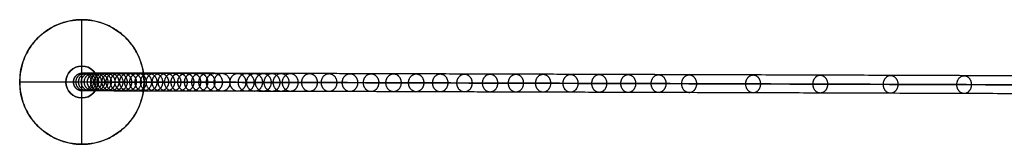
# Model space of a CAD drawing. Header units: millimetres. Extents: x 1888 to 4619, y -15 to 15.
# Tile 1 of 10: x 1888 to 2042, y -9 to 10. Entities that reach past the tile are written whole.
import ezdxf

# ---------------------------------------------------------------- set-up
doc = ezdxf.new("R2010")
doc.units = ezdxf.units.MM
for name, color, linetype in [('CABLE', 7, 'Continuous'), ('Capa 01', 7, 'Continuous'), ('Layer 01', 7, 'Continuous')]:
    doc.layers.add(name, color=color, linetype=linetype)

msp = doc.modelspace()

# ---------------------------------------------------------------- linework, layer by layer
at = {"layer": 'CABLE'}
for points, knots in [([(1896.23, 0.59, 823.03), (1896.23, 0.71, 823.03), (1896.26, 0.88, 823.03), (1896.33, 1.11, 823.04), (1896.41, 1.28, 823.05), (1896.52, 1.44, 823.06), (1896.64, 1.58, 823.07), (1896.79, 1.71, 823.09), (1896.95, 1.81, 823.11), (1897.12, 1.9, 823.13), (1897.34, 1.97, 823.15), (1897.52, 1.99, 823.17), (1897.63, 1.99, 823.19)], [-2.212539, -2.212539, -2.212539, -2.212539, -1.864171, -1.681362, -1.493458, -1.301938, -1.108471, -0.91484, -0.722845, -0.534205, -0.350471, 0, 0, 0, 0]), ([(1897.63, 1.99, 823.19), (1897.75, 1.99, 823.2), (1897.93, 1.97, 823.22), (1898.15, 1.89, 823.25), (1898.32, 1.81, 823.26), (1898.48, 1.71, 823.28), (1898.63, 1.58, 823.3), (1898.75, 1.44, 823.31), (1898.86, 1.28, 823.33), (1898.94, 1.11, 823.33), (1899.01, 0.88, 823.34), (1899.03, 0.71, 823.35), (1899.03, 0.59, 823.35)], [-2.212609, -2.212609, -2.212609, -2.212609, -1.862132, -1.678392, -1.489743, -1.297738, -1.104097, -0.910621, -0.719093, -0.531183, -0.34837, 0, 0, 0, 0]), ([(2195.2, 1.04, 380.77), (2189.54, 1.06, 387.87), (2178.38, 1.1, 401.9), (2161.92, 1.16, 422.74), (2145.96, 1.21, 443.09), (2130.49, 1.27, 462.96), (2115.51, 1.32, 482.34), (2101.03, 1.37, 501.24), (2087.04, 1.41, 519.66), (2073.54, 1.46, 537.59), (2060.54, 1.5, 555.04), (2048.03, 1.54, 572.01), (2036.01, 1.58, 588.49), (2024.49, 1.62, 604.49), (2013.46, 1.66, 620), (2002.93, 1.69, 635.04), (1994.49, 1.72, 647.25), (1987.98, 1.74, 656.81), (1983.29, 1.75, 663.76), (1978.68, 1.77, 670.63), (1974.24, 1.78, 677.34), (1969.88, 1.8, 683.97), (1965.68, 1.81, 690.44), (1961.57, 1.82, 696.83), (1957.61, 1.83, 703.06), (1953.75, 1.85, 709.21), (1950.04, 1.86, 715.19), (1946.42, 1.87, 721.1), (1942.96, 1.88, 726.84), (1939.59, 1.89, 732.51), (1936.37, 1.9, 738), (1933.25, 1.91, 743.43), (1930.75, 1.91, 747.85), (1928.8, 1.92, 751.36), (1927.38, 1.92, 753.92), (1926, 1.93, 756.46), (1924.65, 1.93, 758.96), (1923.32, 1.94, 761.44), (1921.61, 1.94, 764.68), (1919.95, 1.94, 767.88), (1918.34, 1.95, 771.04), (1917.18, 1.95, 773.36), (1916.04, 1.95, 775.65), (1914.93, 1.96, 777.91), (1913.86, 1.96, 780.15), (1912.81, 1.96, 782.35), (1911.8, 1.97, 784.53), (1910.82, 1.97, 786.66), (1909.86, 1.97, 788.78), (1908.94, 1.97, 790.86), (1908.05, 1.97, 792.92), (1907.19, 1.98, 794.94), (1906.36, 1.98, 796.93), (1905.56, 1.98, 798.89), (1904.8, 1.98, 800.82), (1904.06, 1.98, 802.72), (1903.35, 1.98, 804.59), (1902.68, 1.98, 806.43), (1902.04, 1.99, 808.24), (1901.42, 1.99, 810.02), (1900.84, 1.99, 811.77), (1900.29, 1.99, 813.49), (1899.77, 1.99, 815.18), (1899.28, 1.99, 816.84), (1898.82, 1.99, 818.47), (1898.4, 1.99, 820.07), (1898, 1.99, 821.64), (1897.75, 1.99, 822.67), (1897.63, 1.99, 823.19), (1897.63, 1.99, 823.19), (1897.63, 1.99, 823.19), (1897.63, 1.99, 823.19)], [0, 0, 0, 0, 27.235592, 53.785722, 79.650681, 104.830781, 129.326365, 153.137801, 176.265493, 198.709879, 220.47144, 241.550705, 261.948254, 281.664727, 300.700834, 319.057364, 336.735196, 345.235256, 353.735315, 361.897072, 370.058829, 377.882909, 385.706989, 393.194102, 400.681215, 407.832173, 414.983131, 421.798864, 428.614597, 435.096181, 441.577765, 447.726451, 453.875137, 456.825092, 459.775046, 462.642346, 465.509645, 468.294514, 471.079383, 476.484752, 479.105521, 481.72629, 484.265439, 486.804588, 489.26244, 491.720293, 494.097206, 496.47412, 498.770491, 501.066862, 503.303096, 505.499395, 507.655884, 509.772694, 511.849967, 513.88785, 515.8865, 517.846082, 519.766774, 521.648761, 523.492244, 525.297433, 527.064555, 528.793849, 530.485572, 532.139999, 533.757421, 535.338153, 535.338153, 535.338153, 535.338416, 535.338416, 535.338416, 535.338416]), ([(2194.11, -0.36, 379.9), (2188.44, -0.34, 387), (2177.28, -0.3, 401.04), (2160.82, -0.24, 421.87), (2144.86, -0.19, 442.23), (2129.38, -0.13, 462.1), (2114.4, -0.08, 481.49), (2099.91, -0.03, 500.39), (2085.92, 0.01, 518.81), (2072.42, 0.06, 536.75), (2059.41, 0.1, 554.21), (2046.9, 0.14, 571.18), (2034.88, 0.18, 587.67), (2023.35, 0.22, 603.68), (2012.32, 0.26, 619.2), (2001.78, 0.29, 634.24), (1993.34, 0.32, 646.46), (1986.82, 0.34, 656.02), (1982.12, 0.35, 662.98), (1977.52, 0.37, 669.86), (1973.07, 0.38, 676.57), (1968.7, 0.4, 683.21), (1964.5, 0.41, 689.68), (1960.38, 0.42, 696.08), (1956.42, 0.43, 702.31), (1952.56, 0.45, 708.47), (1948.84, 0.46, 714.46), (1945.22, 0.47, 720.37), (1941.76, 0.48, 726.12), (1938.38, 0.49, 731.8), (1935.16, 0.5, 737.3), (1932.03, 0.51, 742.74), (1929.53, 0.51, 747.17), (1927.57, 0.52, 750.69), (1926.15, 0.52, 753.25), (1924.76, 0.53, 755.8), (1923.41, 0.53, 758.3), (1922.08, 0.54, 760.79), (1920.37, 0.54, 764.03), (1918.71, 0.54, 767.24), (1917.09, 0.55, 770.41), (1915.92, 0.55, 772.73), (1914.78, 0.56, 775.04), (1913.67, 0.56, 777.3), (1912.59, 0.56, 779.55), (1911.55, 0.56, 781.75), (1910.52, 0.57, 783.94), (1909.54, 0.57, 786.08), (1908.58, 0.57, 788.21), (1907.66, 0.57, 790.3), (1906.76, 0.57, 792.37), (1905.9, 0.58, 794.4), (1905.06, 0.58, 796.4), (1904.26, 0.58, 798.37), (1903.49, 0.58, 800.31), (1902.75, 0.58, 802.22), (1902.04, 0.58, 804.11), (1901.36, 0.59, 805.96), (1900.71, 0.59, 807.78), (1900.1, 0.59, 809.58), (1899.51, 0.59, 811.34), (1898.96, 0.59, 813.07), (1898.43, 0.59, 814.78), (1897.94, 0.59, 816.45), (1897.47, 0.59, 818.1), (1897.04, 0.59, 819.71), (1896.64, 0.59, 821.3), (1896.39, 0.59, 822.35), (1896.27, 0.59, 822.87), (1896.26, 0.59, 822.92), (1896.25, 0.59, 822.98), (1896.23, 0.59, 823.03)], [0, 0, 0, 0, 27.267565, 53.848863, 79.744184, 104.953845, 129.478184, 153.317573, 176.472415, 198.943149, 220.730257, 241.834267, 262.255761, 281.99538, 301.053834, 319.431913, 337.130497, 345.640535, 354.150573, 362.321911, 370.49325, 378.326514, 386.159779, 393.655682, 401.151585, 408.310937, 415.470289, 422.294024, 429.117758, 435.606951, 442.096144, 448.252048, 454.407952, 457.361369, 460.314787, 463.185452, 466.056117, 468.844256, 471.632394, 477.044109, 479.667954, 482.2918, 484.83393, 487.376059, 489.836797, 492.297534, 494.677239, 497.056943, 499.35601, 501.655076, 503.893935, 506.092812, 508.251833, 510.371129, 512.45084, 514.491115, 516.492111, 518.453994, 520.37694, 522.261137, 524.106783, 525.914092, 527.683288, 529.414612, 531.108322, 532.76469, 534.384011, 535.966599, 535.966599, 535.966599, 536.125454, 536.125454, 536.125454, 536.125454]), ([(1897.63, -0.81, 823.19), (1897.52, -0.81, 823.17), (1897.34, -0.79, 823.15), (1897.11, -0.71, 823.13), (1896.95, -0.63, 823.11), (1896.79, -0.53, 823.09), (1896.64, -0.4, 823.07), (1896.51, -0.26, 823.06), (1896.41, -0.1, 823.05), (1896.33, 0.07, 823.04), (1896.26, 0.3, 823.03), (1896.23, 0.48, 823.03), (1896.23, 0.59, 823.03)], [-2.212568, -2.212568, -2.212568, -2.212568, -1.862096, -1.678359, -1.489716, -1.297717, -1.104082, -0.910612, -0.719088, -0.531181, -0.348369, 0, 0, 0, 0]), ([(1899.03, 0.59, 823.35), (1899.03, 0.47, 823.35), (1899.01, 0.3, 823.34), (1898.94, 0.07, 823.33), (1898.86, -0.1, 823.33), (1898.75, -0.26, 823.31), (1898.63, -0.4, 823.3), (1898.48, -0.53, 823.28), (1898.32, -0.63, 823.26), (1898.15, -0.71, 823.24), (1897.93, -0.79, 823.22), (1897.75, -0.81, 823.2), (1897.63, -0.81, 823.19)], [-2.212579, -2.212579, -2.212579, -2.212579, -1.864211, -1.6814, -1.493494, -1.301969, -1.108497, -0.91486, -0.722859, -0.534213, -0.350475, 0, 0, 0, 0]), ([(1899.03, 0.59, 823.35), (1899.14, 0.59, 822.89), (1899.37, 0.59, 821.92), (1899.75, 0.59, 820.42), (1900.17, 0.59, 818.84), (1900.63, 0.59, 817.23), (1901.11, 0.59, 815.59), (1901.63, 0.59, 813.91), (1902.17, 0.59, 812.21), (1902.75, 0.59, 810.47), (1903.36, 0.59, 808.71), (1904, 0.58, 806.91), (1904.67, 0.58, 805.08), (1905.37, 0.58, 803.22), (1906.1, 0.58, 801.34), (1906.86, 0.58, 799.42), (1907.65, 0.58, 797.47), (1908.48, 0.58, 795.48), (1909.33, 0.57, 793.47), (1910.22, 0.57, 791.43), (1911.14, 0.57, 789.35), (1912.09, 0.57, 787.24), (1913.07, 0.56, 785.11), (1914.08, 0.56, 782.94), (1915.12, 0.56, 780.76), (1916.19, 0.56, 778.52), (1917.29, 0.55, 776.27), (1918.43, 0.55, 773.98), (1919.59, 0.55, 771.67), (1921.2, 0.54, 768.52), (1922.85, 0.54, 765.33), (1924.56, 0.53, 762.1), (1925.88, 0.53, 759.63), (1927.23, 0.53, 757.13), (1928.61, 0.52, 754.6), (1930.02, 0.52, 752.04), (1931.97, 0.51, 748.54), (1934.46, 0.51, 744.12), (1937.58, 0.5, 738.71), (1940.79, 0.49, 733.22), (1944.16, 0.48, 727.56), (1947.62, 0.47, 721.83), (1951.23, 0.46, 715.92), (1954.93, 0.45, 709.95), (1958.79, 0.43, 703.8), (1962.74, 0.42, 697.59), (1966.85, 0.41, 691.2), (1971.05, 0.4, 684.74), (1975.4, 0.38, 678.11), (1979.85, 0.37, 671.41), (1984.45, 0.35, 664.54), (1989.14, 0.34, 657.59), (1995.65, 0.32, 648.05), (2004.07, 0.29, 635.84), (2014.6, 0.26, 620.81), (2025.63, 0.22, 605.31), (2037.15, 0.18, 589.31), (2049.16, 0.14, 572.84), (2061.66, 0.1, 555.87), (2074.66, 0.06, 538.43), (2088.15, 0.01, 520.5), (2102.14, -0.03, 502.09), (2116.62, -0.08, 483.2), (2131.59, -0.13, 463.82), (2147.06, -0.19, 443.95), (2163.02, -0.24, 423.61), (2179.48, -0.3, 402.78), (2190.63, -0.34, 388.75), (2196.29, -0.36, 381.65)], [0, 0, 0, 0, 1.418628, 3.034171, 4.686674, 6.376431, 8.103716, 9.868783, 11.671875, 13.513215, 15.393015, 17.311474, 19.268778, 21.265105, 23.300619, 25.375478, 27.489828, 29.643811, 31.837557, 34.071192, 36.364893, 38.658595, 41.032747, 43.406898, 45.861894, 48.316889, 50.853087, 53.389284, 56.007007, 58.62473, 64.023817, 66.805449, 69.587081, 72.451048, 75.315015, 78.261541, 81.208067, 87.349606, 93.491145, 99.965196, 106.439246, 113.247058, 120.054869, 127.197515, 134.340162, 141.818573, 149.296984, 157.11197, 164.926957, 173.079227, 181.231498, 189.721678, 198.211858, 215.869143, 234.204338, 253.218319, 272.911876, 293.285717, 314.340482, 336.076751, 358.49505, 381.595861, 405.379621, 429.846734, 454.997568, 480.832464, 507.351736, 534.555672, 534.555672, 534.555672, 534.555672]), ([(2195.2, -1.76, 380.78), (2189.54, -1.74, 387.88), (2178.38, -1.7, 401.91), (2161.92, -1.64, 422.74), (2145.96, -1.59, 443.09), (2130.49, -1.53, 462.96), (2115.51, -1.48, 482.34), (2101.02, -1.43, 501.24), (2087.03, -1.39, 519.66), (2073.54, -1.34, 537.59), (2060.53, -1.3, 555.04), (2048.03, -1.26, 572.01), (2036.01, -1.22, 588.49), (2024.49, -1.18, 604.49), (2013.46, -1.14, 620.01), (2002.92, -1.11, 635.04), (1994.49, -1.08, 647.26), (1987.98, -1.06, 656.81), (1983.28, -1.05, 663.76), (1978.68, -1.03, 670.63), (1974.23, -1.02, 677.34), (1969.88, -1, 683.98), (1965.67, -0.99, 690.44), (1961.56, -0.98, 696.83), (1957.61, -0.97, 703.06), (1953.74, -0.95, 709.21), (1950.03, -0.94, 715.19), (1946.42, -0.93, 721.1), (1942.95, -0.92, 726.84), (1939.59, -0.91, 732.51), (1936.37, -0.9, 738.01), (1933.25, -0.89, 743.43), (1930.75, -0.89, 747.86), (1928.79, -0.88, 751.37), (1927.38, -0.88, 753.93), (1925.99, -0.87, 756.47), (1924.64, -0.87, 758.96), (1923.32, -0.86, 761.45), (1921.61, -0.86, 764.68), (1919.95, -0.86, 767.88), (1918.34, -0.85, 771.04), (1917.17, -0.85, 773.36), (1916.03, -0.85, 775.66), (1914.93, -0.84, 777.91), (1913.85, -0.84, 780.15), (1912.81, -0.84, 782.35), (1911.79, -0.83, 784.53), (1910.81, -0.83, 786.66), (1909.86, -0.83, 788.78), (1908.94, -0.83, 790.86), (1908.05, -0.83, 792.92), (1907.19, -0.82, 794.94), (1906.36, -0.82, 796.93), (1905.56, -0.82, 798.89), (1904.79, -0.82, 800.82), (1904.06, -0.82, 802.72), (1903.35, -0.82, 804.59), (1902.68, -0.82, 806.43), (1902.03, -0.81, 808.25), (1901.42, -0.81, 810.03), (1900.84, -0.81, 811.77), (1900.29, -0.81, 813.49), (1899.77, -0.81, 815.18), (1899.28, -0.81, 816.84), (1898.82, -0.81, 818.47), (1898.4, -0.81, 820.07), (1898, -0.81, 821.64), (1897.75, -0.81, 822.67), (1897.63, -0.81, 823.19)], [0, 0, 0, 0, 27.235592, 53.785722, 79.650681, 104.830781, 129.326365, 153.137801, 176.265493, 198.709879, 220.47144, 241.550705, 261.948254, 281.664727, 300.700834, 319.057364, 336.735196, 345.235256, 353.735315, 361.897072, 370.058829, 377.882909, 385.706989, 393.194102, 400.681215, 407.832173, 414.983131, 421.798864, 428.614597, 435.096181, 441.577765, 447.726451, 453.875137, 456.825092, 459.775046, 462.642346, 465.509645, 468.294514, 471.079383, 476.484752, 479.105521, 481.72629, 484.265439, 486.804588, 489.26244, 491.720293, 494.097206, 496.47412, 498.770491, 501.066862, 503.303096, 505.499395, 507.655884, 509.772694, 511.849967, 513.88785, 515.8865, 517.846082, 519.766774, 521.648761, 523.492244, 525.297433, 527.064555, 528.793849, 530.485572, 532.139999, 533.757421, 535.337889, 535.337889, 535.337889, 535.337889])]:
    msp.add_open_spline(points, degree=3, knots=knots, dxfattribs=at)
for points, weights, knots in [([(1896.27, 0.59, 822.87), (1896.27, 1.99, 822.87), (1897.63, 1.99, 823.19), (1897.64, 1.99, 823.19), (1897.64, 1.99, 823.19)], [1, 0.707106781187, 1, 0.999656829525, 0.999314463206], [4.39823, 4.39823, 4.39823, 6.597345, 6.597345, 6.599921, 6.599921, 6.599921]), ([(1896.64, 0.59, 821.32), (1896.64, 1.99, 821.32), (1898, 1.99, 821.65), (1899.36, 1.99, 821.98), (1899.36, 0.59, 821.98)], [1, 0.707106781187, 1, 0.707106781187, 1], [4.39823, 4.39823, 4.39823, 6.597345, 6.597345, 8.796459, 8.796459, 8.796459]), ([(1897.04, 0.59, 819.73), (1897.04, 1.99, 819.73), (1898.4, 1.99, 820.08), (1899.75, 1.99, 820.43), (1899.75, 0.59, 820.43)], [1, 0.707106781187, 1, 0.707106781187, 1], [4.39823, 4.39823, 4.39823, 6.597345, 6.597345, 8.796459, 8.796459, 8.796459]), ([(1897.47, 0.59, 818.11), (1897.47, 1.99, 818.11), (1898.82, 1.99, 818.48), (1900.17, 1.99, 818.85), (1900.17, 0.59, 818.85)], [1, 0.707106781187, 1, 0.707106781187, 1], [4.39823, 4.39823, 4.39823, 6.597345, 6.597345, 8.796459, 8.796459, 8.796459]), ([(1897.94, 0.59, 816.47), (1897.94, 1.99, 816.47), (1899.28, 1.99, 816.85), (1900.63, 1.99, 817.24), (1900.63, 0.59, 817.24)], [1, 0.707106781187, 1, 0.707106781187, 1], [4.39823, 4.39823, 4.39823, 6.597345, 6.597345, 8.796459, 8.796459, 8.796459]), ([(1898.43, 0.59, 814.79), (1898.43, 1.99, 814.79), (1899.77, 1.99, 815.19), (1901.11, 1.99, 815.6), (1901.11, 0.59, 815.6)], [1, 0.707106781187, 1, 0.707106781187, 1], [4.39823, 4.39823, 4.39823, 6.597345, 6.597345, 8.796459, 8.796459, 8.796459]), ([(1898.95, 0.59, 813.09), (1898.96, 1.99, 813.09), (1900.29, 1.99, 813.5), (1901.63, 1.99, 813.92), (1901.63, 0.59, 813.92)], [1, 0.707106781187, 1, 0.707106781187, 1], [4.39823, 4.39823, 4.39823, 6.597345, 6.597345, 8.796459, 8.796459, 8.796459]), ([(1899.51, 0.59, 811.35), (1899.51, 1.99, 811.35), (1900.84, 1.99, 811.79), (1902.17, 1.99, 812.22), (1902.17, 0.59, 812.22)], [1, 0.707106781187, 1, 0.707106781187, 1], [4.39823, 4.39823, 4.39823, 6.597345, 6.597345, 8.796459, 8.796459, 8.796459]), ([(1900.1, 0.59, 809.59), (1900.1, 1.99, 809.59), (1901.42, 1.99, 810.04), (1902.75, 1.99, 810.49), (1902.75, 0.59, 810.49)], [1, 0.707106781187, 1, 0.707106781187, 1], [4.39823, 4.39823, 4.39823, 6.597345, 6.597345, 8.796459, 8.796459, 8.796459]), ([(1900.71, 0.59, 807.8), (1900.71, 1.99, 807.8), (1902.04, 1.99, 808.26), (1903.36, 1.99, 808.72), (1903.36, 0.59, 808.72)], [1, 0.707106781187, 1, 0.707106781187, 1], [4.39823, 4.39823, 4.39823, 6.597345, 6.597345, 8.796459, 8.796459, 8.796459]), ([(1901.36, 0.59, 805.97), (1901.36, 1.99, 805.97), (1902.68, 1.98, 806.45), (1904, 1.98, 806.92), (1903.99, 0.58, 806.92)], [1, 0.707106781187, 1, 0.707106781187, 1], [4.39823, 4.39823, 4.39823, 6.597345, 6.597345, 8.796459, 8.796459, 8.796459]), ([(1902.04, 0.58, 804.12), (1902.04, 1.98, 804.12), (1903.35, 1.98, 804.61), (1904.67, 1.98, 805.09), (1904.66, 0.58, 805.1)], [1, 0.707106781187, 1, 0.707106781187, 1], [4.39823, 4.39823, 4.39823, 6.597345, 6.597345, 8.796459, 8.796459, 8.796459]), ([(1902.75, 0.58, 802.24), (1902.75, 1.98, 802.24), (1904.06, 1.98, 802.74), (1905.37, 1.98, 803.24), (1905.36, 0.58, 803.24)], [1, 0.707106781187, 1, 0.707106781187, 1], [4.39823, 4.39823, 4.39823, 6.597345, 6.597345, 8.796459, 8.796459, 8.796459]), ([(1903.49, 0.58, 800.33), (1903.49, 1.98, 800.33), (1904.79, 1.98, 800.84), (1906.1, 1.98, 801.35), (1906.1, 0.58, 801.35)], [1, 0.707106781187, 1, 0.707106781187, 1], [4.39823, 4.39823, 4.39823, 6.597345, 6.597345, 8.796459, 8.796459, 8.796459]), ([(1904.26, 0.58, 798.38), (1904.26, 1.98, 798.38), (1905.56, 1.98, 798.91), (1906.86, 1.98, 799.43), (1906.86, 0.58, 799.43)], [1, 0.707106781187, 1, 0.707106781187, 1], [4.39823, 4.39823, 4.39823, 6.597345, 6.597345, 8.796459, 8.796459, 8.796459]), ([(1905.06, 0.58, 796.41), (1905.06, 1.98, 796.41), (1906.36, 1.98, 796.95), (1907.65, 1.98, 797.48), (1907.65, 0.58, 797.48)], [1, 0.707106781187, 1, 0.707106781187, 1], [4.39823, 4.39823, 4.39823, 6.597345, 6.597345, 8.796459, 8.796459, 8.796459]), ([(1905.89, 0.58, 794.41), (1905.9, 1.98, 794.41), (1907.19, 1.98, 794.95), (1908.48, 1.98, 795.5), (1908.48, 0.58, 795.5)], [1, 0.707106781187, 1, 0.707106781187, 1], [4.39823, 4.39823, 4.39823, 6.597345, 6.597345, 8.796459, 8.796459, 8.796459]), ([(1906.76, 0.57, 792.38), (1906.76, 1.97, 792.38), (1908.05, 1.97, 792.93), (1909.33, 1.97, 793.48), (1909.33, 0.57, 793.49)], [1, 0.707106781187, 1, 0.707106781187, 1], [4.39823, 4.39823, 4.39823, 6.597345, 6.597345, 8.796459, 8.796459, 8.796459]), ([(1907.65, 0.57, 790.32), (1907.65, 1.97, 790.32), (1908.94, 1.97, 790.88), (1910.22, 1.97, 791.44), (1910.22, 0.57, 791.44)], [1, 0.707106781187, 1, 0.707106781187, 1], [4.39823, 4.39823, 4.39823, 6.597345, 6.597345, 8.796459, 8.796459, 8.796459]), ([(1908.59, 0.57, 788.21), (1908.59, 1.97, 788.21), (1909.86, 1.97, 788.78), (1911.14, 1.97, 789.35), (1911.14, 0.57, 789.35)], [1, 0.707106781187, 1, 0.707106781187, 1], [4.39823, 4.39823, 4.39823, 6.597345, 6.597345, 8.796459, 8.796459, 8.796459]), ([(1909.53, 0.57, 786.11), (1909.53, 1.97, 786.11), (1910.81, 1.97, 786.69), (1912.08, 1.97, 787.27), (1912.08, 0.57, 787.27)], [1, 0.707106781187, 1, 0.707106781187, 1], [4.39823, 4.39823, 4.39823, 6.597345, 6.597345, 8.796459, 8.796459, 8.796459]), ([(1910.53, 0.57, 783.94), (1910.53, 1.97, 783.94), (1911.8, 1.97, 784.53), (1913.07, 1.96, 785.11), (1913.07, 0.56, 785.12)], [1, 0.707106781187, 1, 0.707106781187, 1], [4.39823, 4.39823, 4.39823, 6.597345, 6.597345, 8.796459, 8.796459, 8.796459]), ([(1911.54, 0.56, 781.78), (1911.54, 1.96, 781.78), (1912.8, 1.96, 782.37), (1914.07, 1.96, 782.97), (1914.07, 0.56, 782.97)], [1, 0.707106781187, 1, 0.707106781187, 1], [4.39823, 4.39823, 4.39823, 6.597345, 6.597345, 8.796459, 8.796459, 8.796459]), ([(1912.59, 0.56, 779.55), (1912.59, 1.96, 779.55), (1913.86, 1.96, 780.15), (1915.12, 1.96, 780.76), (1915.12, 0.56, 780.76)], [1, 0.707106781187, 1, 0.707106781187, 1], [4.39823, 4.39823, 4.39823, 6.597345, 6.597345, 8.796459, 8.796459, 8.796459]), ([(1913.66, 0.56, 777.33), (1913.66, 1.96, 777.33), (1914.92, 1.96, 777.94), (1916.18, 1.96, 778.55), (1916.18, 0.56, 778.55)], [1, 0.707106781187, 1, 0.707106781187, 1], [4.39823, 4.39823, 4.39823, 6.597345, 6.597345, 8.796459, 8.796459, 8.796459]), ([(1914.78, 0.56, 775.04), (1914.78, 1.96, 775.04), (1916.04, 1.95, 775.66), (1917.29, 1.95, 776.27), (1917.29, 0.55, 776.28)], [1, 0.707106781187, 1, 0.707106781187, 1], [4.39823, 4.39823, 4.39823, 6.597345, 6.597345, 8.796459, 8.796459, 8.796459]), ([(1915.91, 0.55, 772.76), (1915.91, 1.95, 772.76), (1917.17, 1.95, 773.38), (1918.42, 1.95, 774.01), (1918.42, 0.55, 774.01)], [1, 0.707106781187, 1, 0.707106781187, 1], [4.39823, 4.39823, 4.39823, 6.597345, 6.597345, 8.796459, 8.796459, 8.796459]), ([(1917.09, 0.55, 770.41), (1917.09, 1.95, 770.41), (1918.34, 1.95, 771.04), (1919.59, 1.95, 771.67), (1919.59, 0.55, 771.67)], [1, 0.707106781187, 1, 0.707106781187, 1], [4.39823, 4.39823, 4.39823, 6.597345, 6.597345, 8.796459, 8.796459, 8.796459]), ([(1918.29, 0.55, 768.07), (1918.29, 1.95, 768.07), (1919.53, 1.95, 768.7), (1920.78, 1.94, 769.34), (1920.78, 0.54, 769.34)], [1, 0.707106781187, 1, 0.707106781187, 1], [4.39823, 4.39823, 4.39823, 6.597345, 6.597345, 8.796459, 8.796459, 8.796459]), ([(1920.78, 0.54, 763.26), (1920.78, 1.94, 763.26), (1922.02, 1.94, 763.91), (1923.26, 1.94, 764.56), (1923.26, 0.54, 764.56)], [1, 0.707106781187, 1, 0.707106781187, 1], [4.39823, 4.39823, 4.39823, 6.597345, 6.597345, 8.796459, 8.796459, 8.796459]), ([(1922.09, 0.54, 760.79), (1922.09, 1.94, 760.79), (1923.32, 1.94, 761.44), (1924.56, 1.93, 762.1), (1924.56, 0.53, 762.1)], [1, 0.707106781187, 1, 0.707106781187, 1], [4.39823, 4.39823, 4.39823, 6.597345, 6.597345, 8.796459, 8.796459, 8.796459]), ([(1923.4, 0.53, 758.33), (1923.4, 1.93, 758.32), (1924.64, 1.93, 758.99), (1925.87, 1.93, 759.65), (1925.87, 0.53, 759.65)], [1, 0.707106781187, 1, 0.707106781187, 1], [4.39823, 4.39823, 4.39823, 6.597345, 6.597345, 8.796459, 8.796459, 8.796459]), ([(1924.77, 0.53, 755.8), (1924.77, 1.93, 755.8), (1926, 1.93, 756.46), (1927.23, 1.93, 757.13), (1927.23, 0.53, 757.13)], [1, 0.707106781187, 1, 0.707106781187, 1], [4.39823, 4.39823, 4.39823, 6.597345, 6.597345, 8.796459, 8.796459, 8.796459]), ([(1926.14, 0.52, 753.28), (1926.14, 1.92, 753.27), (1927.37, 1.92, 753.95), (1928.6, 1.92, 754.62), (1928.6, 0.52, 754.62)], [1, 0.707106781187, 1, 0.707106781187, 1], [4.39823, 4.39823, 4.39823, 6.597345, 6.597345, 8.796459, 8.796459, 8.796459]), ([(1927.57, 0.52, 750.69), (1927.57, 1.92, 750.69), (1928.8, 1.92, 751.36), (1930.02, 1.92, 752.04), (1930.02, 0.52, 752.04)], [1, 0.707106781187, 1, 0.707106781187, 1], [4.39823, 4.39823, 4.39823, 6.597345, 6.597345, 8.796459, 8.796459, 8.796459]), ([(1929.01, 0.52, 748.11), (1929.01, 1.92, 748.1), (1930.23, 1.92, 748.79), (1931.45, 1.92, 749.47), (1931.45, 0.52, 749.47)], [1, 0.707106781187, 1, 0.707106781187, 1], [4.39823, 4.39823, 4.39823, 6.597345, 6.597345, 8.796459, 8.796459, 8.796459]), ([(1932.04, 0.51, 742.74), (1932.04, 1.91, 742.74), (1933.26, 1.91, 743.43), (1934.47, 1.91, 744.13), (1934.47, 0.51, 744.13)], [1, 0.707106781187, 1, 0.707106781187, 1], [4.39823, 4.39823, 4.39823, 6.597345, 6.597345, 8.796459, 8.796459, 8.796459]), ([(1935.11, 0.5, 737.4), (1935.11, 1.9, 737.4), (1936.32, 1.9, 738.1), (1937.53, 1.9, 738.81), (1937.53, 0.5, 738.81)], [1, 0.707106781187, 1, 0.707106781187, 1], [4.39823, 4.39823, 4.39823, 6.597345, 6.597345, 8.796459, 8.796459, 8.796459]), ([(1938.39, 0.49, 731.8), (1938.39, 1.89, 731.8), (1939.59, 1.89, 732.51), (1940.8, 1.89, 733.22), (1940.8, 0.49, 733.22)], [1, 0.707106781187, 1, 0.707106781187, 1], [4.39823, 4.39823, 4.39823, 6.597345, 6.597345, 8.796459, 8.796459, 8.796459]), ([(1941.7, 0.48, 726.22), (1941.71, 1.88, 726.22), (1942.91, 1.88, 726.94), (1944.11, 1.88, 727.66), (1944.11, 0.48, 727.66)], [1, 0.707106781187, 1, 0.707106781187, 1], [4.39823, 4.39823, 4.39823, 6.597345, 6.597345, 8.796459, 8.796459, 8.796459]), ([(1945.23, 0.47, 720.38), (1945.23, 1.87, 720.37), (1946.43, 1.87, 721.1), (1947.62, 1.87, 721.83), (1947.62, 0.47, 721.83)], [1, 0.707106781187, 1, 0.707106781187, 1], [4.39823, 4.39823, 4.39823, 6.597345, 6.597345, 8.796459, 8.796459, 8.796459]), ([(1948.79, 0.46, 714.55), (1948.79, 1.86, 714.55), (1949.98, 1.86, 715.29), (1951.18, 1.86, 716.02), (1951.17, 0.46, 716.02)], [1, 0.707106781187, 1, 0.707106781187, 1], [4.39823, 4.39823, 4.39823, 6.597345, 6.597345, 8.796459, 8.796459, 8.796459]), ([(1952.56, 0.45, 708.47), (1952.56, 1.85, 708.47), (1953.75, 1.85, 709.21), (1954.94, 1.85, 709.95), (1954.94, 0.45, 709.95)], [1, 0.707106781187, 1, 0.707106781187, 1], [4.39823, 4.39823, 4.39823, 6.597345, 6.597345, 8.796459, 8.796459, 8.796459]), ([(1956.37, 0.43, 702.41), (1956.37, 1.83, 702.41), (1957.55, 1.83, 703.15), (1958.74, 1.83, 703.9), (1958.74, 0.43, 703.9)], [1, 0.707106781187, 1, 0.707106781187, 1], [4.39823, 4.39823, 4.39823, 6.597345, 6.597345, 8.796459, 8.796459, 8.796459]), ([(1960.39, 0.42, 696.08), (1960.39, 1.82, 696.08), (1961.57, 1.82, 696.83), (1962.75, 1.82, 697.59), (1962.75, 0.42, 697.59)], [1, 0.707106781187, 1, 0.707106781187, 1], [4.39823, 4.39823, 4.39823, 6.597345, 6.597345, 8.796459, 8.796459, 8.796459]), ([(1964.44, 0.41, 689.78), (1964.44, 1.81, 689.78), (1965.62, 1.81, 690.54), (1966.8, 1.81, 691.3), (1966.79, 0.41, 691.3)], [1, 0.707106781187, 1, 0.707106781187, 1], [4.39823, 4.39823, 4.39823, 6.597345, 6.597345, 8.796459, 8.796459, 8.796459]), ([(1968.71, 0.4, 683.21), (1968.71, 1.8, 683.21), (1969.88, 1.8, 683.98), (1971.06, 1.8, 684.74), (1971.05, 0.4, 684.74)], [1, 0.707106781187, 1, 0.707106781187, 1], [4.39823, 4.39823, 4.39823, 6.597345, 6.597345, 8.796459, 8.796459, 8.796459]), ([(1973.01, 0.38, 676.67), (1973.01, 1.78, 676.66), (1974.18, 1.78, 677.44), (1975.35, 1.78, 678.21), (1975.35, 0.38, 678.21)], [1, 0.707106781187, 1, 0.707106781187, 1], [4.39823, 4.39823, 4.39823, 6.597345, 6.597345, 8.796459, 8.796459, 8.796459]), ([(1977.52, 0.37, 669.86), (1977.52, 1.77, 669.86), (1978.69, 1.77, 670.63), (1979.85, 1.77, 671.41), (1979.85, 0.37, 671.41)], [1, 0.707106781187, 1, 0.707106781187, 1], [4.39823, 4.39823, 4.39823, 6.597345, 6.597345, 8.796459, 8.796459, 8.796459]), ([(1982.07, 0.35, 663.07), (1982.07, 1.75, 663.07), (1983.23, 1.75, 663.85), (1984.39, 1.75, 664.63), (1984.39, 0.35, 664.64)], [1, 0.707106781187, 1, 0.707106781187, 1], [4.39823, 4.39823, 4.39823, 6.597345, 6.597345, 8.796459, 8.796459, 8.796459]), ([(1986.83, 0.34, 656.03), (1986.83, 1.74, 656.02), (1987.99, 1.74, 656.81), (1989.15, 1.74, 657.6), (1989.15, 0.34, 657.6)], [1, 0.707106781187, 1, 0.707106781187, 1], [4.39823, 4.39823, 4.39823, 6.597345, 6.597345, 8.796459, 8.796459, 8.796459]), ([(1991.62, 0.32, 649), (1991.62, 1.72, 648.99), (1992.78, 1.72, 649.79), (1993.93, 1.72, 650.58), (1993.93, 0.32, 650.58)], [1, 0.707106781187, 1, 0.707106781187, 1], [4.39823, 4.39823, 4.39823, 6.597345, 6.597345, 8.796459, 8.796459, 8.796459]), ([(2001.66, 0.29, 634.44), (2001.67, 1.69, 634.44), (2002.82, 1.69, 635.24), (2003.96, 1.69, 636.03), (2003.96, 0.29, 636.04)], [1, 0.707106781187, 1, 0.707106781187, 1], [4.39823, 4.39823, 4.39823, 6.597345, 6.597345, 8.796459, 8.796459, 8.796459]), ([(2012.2, 0.26, 619.4), (2012.2, 1.66, 619.39), (2013.35, 1.66, 620.2), (2014.49, 1.66, 621.01), (2014.49, 0.26, 621.01)], [1, 0.707106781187, 1, 0.707106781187, 1], [4.39823, 4.39823, 4.39823, 6.597345, 6.597345, 8.796459, 8.796459, 8.796459]), ([(2023.23, 0.22, 603.87), (2023.24, 1.62, 603.87), (2024.38, 1.62, 604.68), (2025.51, 1.62, 605.5), (2025.51, 0.22, 605.5)], [1, 0.707106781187, 1, 0.707106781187, 1], [4.39823, 4.39823, 4.39823, 6.597345, 6.597345, 8.796459, 8.796459, 8.796459]), ([(2034.76, 0.18, 587.86), (2034.76, 1.58, 587.86), (2035.9, 1.58, 588.68), (2037.03, 1.58, 589.5), (2037.03, 0.18, 589.51)], [1, 0.707106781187, 1, 0.707106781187, 1], [4.39823, 4.39823, 4.39823, 6.597345, 6.597345, 8.796459, 8.796459, 8.796459]), ([(1899.36, 0.59, 821.98), (1899.36, -0.81, 821.98), (1898, -0.81, 821.65), (1896.64, -0.81, 821.31), (1896.64, 0.59, 821.32)], [1, 0.707106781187, 1, 0.707106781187, 1], [0, 0, 0, 2.199115, 2.199115, 4.39823, 4.39823, 4.39823]), ([(1899.75, 0.59, 820.43), (1899.75, -0.81, 820.43), (1898.4, -0.81, 820.08), (1897.04, -0.81, 819.73), (1897.04, 0.59, 819.73)], [1, 0.707106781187, 1, 0.707106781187, 1], [0, 0, 0, 2.199115, 2.199115, 4.39823, 4.39823, 4.39823]), ([(1900.17, 0.59, 818.85), (1900.17, -0.81, 818.85), (1898.82, -0.81, 818.48), (1897.47, -0.81, 818.11), (1897.47, 0.59, 818.11)], [1, 0.707106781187, 1, 0.707106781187, 1], [0, 0, 0, 2.199115, 2.199115, 4.39823, 4.39823, 4.39823]), ([(1900.63, 0.59, 817.24), (1900.63, -0.81, 817.24), (1899.28, -0.81, 816.85), (1897.94, -0.81, 816.47), (1897.94, 0.59, 816.47)], [1, 0.707106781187, 1, 0.707106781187, 1], [0, 0, 0, 2.199115, 2.199115, 4.39823, 4.39823, 4.39823]), ([(1901.11, 0.59, 815.6), (1901.11, -0.81, 815.6), (1899.77, -0.81, 815.19), (1898.43, -0.81, 814.79), (1898.43, 0.59, 814.79)], [1, 0.707106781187, 1, 0.707106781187, 1], [0, 0, 0, 2.199115, 2.199115, 4.39823, 4.39823, 4.39823]), ([(1901.63, 0.59, 813.92), (1901.63, -0.81, 813.92), (1900.29, -0.81, 813.51), (1898.95, -0.81, 813.09), (1898.95, 0.59, 813.09)], [1, 0.707106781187, 1, 0.707106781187, 1], [0, 0, 0, 2.199115, 2.199115, 4.39823, 4.39823, 4.39823]), ([(1902.17, 0.59, 812.22), (1902.17, -0.81, 812.22), (1900.84, -0.81, 811.79), (1899.51, -0.81, 811.35), (1899.51, 0.59, 811.35)], [1, 0.707106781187, 1, 0.707106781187, 1], [0, 0, 0, 2.199115, 2.199115, 4.39823, 4.39823, 4.39823]), ([(1902.75, 0.59, 810.49), (1902.75, -0.81, 810.49), (1901.42, -0.81, 810.04), (1900.1, -0.81, 809.59), (1900.1, 0.59, 809.59)], [1, 0.707106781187, 1, 0.707106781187, 1], [0, 0, 0, 2.199115, 2.199115, 4.39823, 4.39823, 4.39823]), ([(1903.36, 0.59, 808.72), (1903.36, -0.81, 808.72), (1902.03, -0.81, 808.26), (1900.71, -0.81, 807.8), (1900.71, 0.59, 807.8)], [1, 0.707106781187, 1, 0.707106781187, 1], [0, 0, 0, 2.199115, 2.199115, 4.39823, 4.39823, 4.39823]), ([(1903.99, 0.58, 806.92), (1903.99, -0.82, 806.92), (1902.68, -0.82, 806.45), (1901.36, -0.81, 805.97), (1901.36, 0.59, 805.97)], [1, 0.707106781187, 1, 0.707106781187, 1], [0, 0, 0, 2.199115, 2.199115, 4.39823, 4.39823, 4.39823]), ([(1904.66, 0.58, 805.1), (1904.66, -0.82, 805.1), (1903.35, -0.82, 804.61), (1902.04, -0.82, 804.12), (1902.04, 0.58, 804.12)], [1, 0.707106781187, 1, 0.707106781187, 1], [0, 0, 0, 2.199115, 2.199115, 4.39823, 4.39823, 4.39823]), ([(1905.36, 0.58, 803.24), (1905.36, -0.82, 803.24), (1904.06, -0.82, 802.74), (1902.75, -0.82, 802.24), (1902.75, 0.58, 802.24)], [1, 0.707106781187, 1, 0.707106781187, 1], [0, 0, 0, 2.199115, 2.199115, 4.39823, 4.39823, 4.39823]), ([(1906.1, 0.58, 801.35), (1906.1, -0.82, 801.35), (1904.79, -0.82, 800.84), (1903.49, -0.82, 800.33), (1903.49, 0.58, 800.33)], [1, 0.707106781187, 1, 0.707106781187, 1], [0, 0, 0, 2.199115, 2.199115, 4.39823, 4.39823, 4.39823]), ([(1906.86, 0.58, 799.43), (1906.86, -0.82, 799.43), (1905.56, -0.82, 798.91), (1904.26, -0.82, 798.39), (1904.26, 0.58, 798.38)], [1, 0.707106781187, 1, 0.707106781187, 1], [0, 0, 0, 2.199115, 2.199115, 4.39823, 4.39823, 4.39823]), ([(1907.65, 0.58, 797.48), (1907.65, -0.82, 797.48), (1906.36, -0.82, 796.95), (1905.06, -0.82, 796.41), (1905.06, 0.58, 796.41)], [1, 0.707106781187, 1, 0.707106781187, 1], [0, 0, 0, 2.199115, 2.199115, 4.39823, 4.39823, 4.39823]), ([(1908.48, 0.58, 795.5), (1908.47, -0.82, 795.5), (1907.18, -0.82, 794.95), (1905.89, -0.82, 794.41), (1905.89, 0.58, 794.41)], [1, 0.707106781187, 1, 0.707106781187, 1], [0, 0, 0, 2.199115, 2.199115, 4.39823, 4.39823, 4.39823]), ([(1909.33, 0.57, 793.49), (1909.33, -0.83, 793.49), (1908.04, -0.83, 792.93), (1906.76, -0.83, 792.38), (1906.76, 0.57, 792.38)], [1, 0.707106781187, 1, 0.707106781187, 1], [0, 0, 0, 2.199115, 2.199115, 4.39823, 4.39823, 4.39823]), ([(1910.22, 0.57, 791.44), (1910.22, -0.83, 791.44), (1908.93, -0.83, 790.88), (1907.65, -0.83, 790.32), (1907.65, 0.57, 790.32)], [1, 0.707106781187, 1, 0.707106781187, 1], [0, 0, 0, 2.199115, 2.199115, 4.39823, 4.39823, 4.39823]), ([(1911.14, 0.57, 789.35), (1911.14, -0.83, 789.35), (1909.86, -0.83, 788.78), (1908.58, -0.83, 788.21), (1908.59, 0.57, 788.21)], [1, 0.707106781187, 1, 0.707106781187, 1], [0, 0, 0, 2.199115, 2.199115, 4.39823, 4.39823, 4.39823]), ([(1912.08, 0.57, 787.27), (1912.08, -0.83, 787.27), (1910.81, -0.83, 786.69), (1909.53, -0.83, 786.11), (1909.53, 0.57, 786.11)], [1, 0.707106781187, 1, 0.707106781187, 1], [0, 0, 0, 2.199115, 2.199115, 4.39823, 4.39823, 4.39823]), ([(1913.07, 0.56, 785.12), (1913.07, -0.84, 785.12), (1911.8, -0.83, 784.53), (1910.53, -0.83, 783.94), (1910.53, 0.57, 783.94)], [1, 0.707106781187, 1, 0.707106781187, 1], [0, 0, 0, 2.199115, 2.199115, 4.39823, 4.39823, 4.39823]), ([(1914.07, 0.56, 782.97), (1914.07, -0.84, 782.97), (1912.8, -0.84, 782.37), (1911.54, -0.84, 781.78), (1911.54, 0.56, 781.78)], [1, 0.707106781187, 1, 0.707106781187, 1], [0, 0, 0, 2.199115, 2.199115, 4.39823, 4.39823, 4.39823]), ([(1915.12, 0.56, 780.76), (1915.12, -0.84, 780.76), (1913.86, -0.84, 780.15), (1912.59, -0.84, 779.55), (1912.59, 0.56, 779.55)], [1, 0.707106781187, 1, 0.707106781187, 1], [0, 0, 0, 2.199115, 2.199115, 4.39823, 4.39823, 4.39823]), ([(1916.18, 0.56, 778.55), (1916.18, -0.84, 778.55), (1914.92, -0.84, 777.94), (1913.66, -0.84, 777.33), (1913.66, 0.56, 777.33)], [1, 0.707106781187, 1, 0.707106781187, 1], [0, 0, 0, 2.199115, 2.199115, 4.39823, 4.39823, 4.39823]), ([(1917.29, 0.55, 776.28), (1917.29, -0.85, 776.28), (1916.04, -0.85, 775.66), (1914.78, -0.84, 775.04), (1914.78, 0.56, 775.04)], [1, 0.707106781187, 1, 0.707106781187, 1], [0, 0, 0, 2.199115, 2.199115, 4.39823, 4.39823, 4.39823]), ([(1918.42, 0.55, 774.01), (1918.42, -0.85, 774.01), (1917.16, -0.85, 773.38), (1915.91, -0.85, 772.76), (1915.91, 0.55, 772.76)], [1, 0.707106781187, 1, 0.707106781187, 1], [0, 0, 0, 2.199115, 2.199115, 4.39823, 4.39823, 4.39823]), ([(1919.59, 0.55, 771.67), (1919.59, -0.85, 771.67), (1918.34, -0.85, 771.04), (1917.09, -0.85, 770.41), (1917.09, 0.55, 770.41)], [1, 0.707106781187, 1, 0.707106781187, 1], [0, 0, 0, 2.199115, 2.199115, 4.39823, 4.39823, 4.39823]), ([(1920.78, 0.54, 769.34), (1920.78, -0.86, 769.35), (1919.53, -0.85, 768.71), (1918.28, -0.85, 768.07), (1918.29, 0.55, 768.07)], [1, 0.707106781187, 1, 0.707106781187, 1], [0, 0, 0, 2.199115, 2.199115, 4.39823, 4.39823, 4.39823]), ([(1923.26, 0.54, 764.56), (1923.26, -0.86, 764.56), (1922.02, -0.86, 763.91), (1920.78, -0.86, 763.26), (1920.78, 0.54, 763.26)], [1, 0.707106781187, 1, 0.707106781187, 1], [0, 0, 0, 2.199115, 2.199115, 4.39823, 4.39823, 4.39823]), ([(1924.56, 0.53, 762.1), (1924.56, -0.87, 762.1), (1923.32, -0.86, 761.45), (1922.08, -0.86, 760.79), (1922.09, 0.54, 760.79)], [1, 0.707106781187, 1, 0.707106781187, 1], [0, 0, 0, 2.199115, 2.199115, 4.39823, 4.39823, 4.39823]), ([(1925.87, 0.53, 759.65), (1925.87, -0.87, 759.65), (1924.63, -0.87, 758.99), (1923.4, -0.87, 758.33), (1923.4, 0.53, 758.33)], [1, 0.707106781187, 1, 0.707106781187, 1], [0, 0, 0, 2.199115, 2.199115, 4.39823, 4.39823, 4.39823]), ([(1927.23, 0.53, 757.13), (1927.23, -0.87, 757.14), (1926, -0.87, 756.47), (1924.77, -0.87, 755.8), (1924.77, 0.53, 755.8)], [1, 0.707106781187, 1, 0.707106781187, 1], [0, 0, 0, 2.199115, 2.199115, 4.39823, 4.39823, 4.39823]), ([(1928.6, 0.52, 754.62), (1928.6, -0.88, 754.62), (1927.37, -0.88, 753.95), (1926.14, -0.88, 753.28), (1926.14, 0.52, 753.28)], [1, 0.707106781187, 1, 0.707106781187, 1], [0, 0, 0, 2.199115, 2.199115, 4.39823, 4.39823, 4.39823]), ([(1930.02, 0.52, 752.04), (1930.02, -0.88, 752.05), (1928.79, -0.88, 751.37), (1927.57, -0.88, 750.69), (1927.57, 0.52, 750.69)], [1, 0.707106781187, 1, 0.707106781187, 1], [0, 0, 0, 2.199115, 2.199115, 4.39823, 4.39823, 4.39823]), ([(1931.45, 0.52, 749.47), (1931.45, -0.88, 749.47), (1930.23, -0.88, 748.79), (1929.01, -0.88, 748.11), (1929.01, 0.52, 748.11)], [1, 0.707106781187, 1, 0.707106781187, 1], [0, 0, 0, 2.199115, 2.199115, 4.39823, 4.39823, 4.39823]), ([(1934.47, 0.51, 744.13), (1934.47, -0.89, 744.13), (1933.25, -0.89, 743.44), (1932.04, -0.89, 742.74), (1932.04, 0.51, 742.74)], [1, 0.707106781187, 1, 0.707106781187, 1], [0, 0, 0, 2.199115, 2.199115, 4.39823, 4.39823, 4.39823]), ([(1937.53, 0.5, 738.81), (1937.53, -0.9, 738.81), (1936.32, -0.9, 738.11), (1935.11, -0.9, 737.4), (1935.11, 0.5, 737.4)], [1, 0.707106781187, 1, 0.707106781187, 1], [0, 0, 0, 2.199115, 2.199115, 4.39823, 4.39823, 4.39823]), ([(1940.8, 0.49, 733.22), (1940.8, -0.91, 733.22), (1939.59, -0.91, 732.51), (1938.39, -0.91, 731.8), (1938.39, 0.49, 731.8)], [1, 0.707106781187, 1, 0.707106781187, 1], [0, 0, 0, 2.199115, 2.199115, 4.39823, 4.39823, 4.39823]), ([(1944.11, 0.48, 727.66), (1944.1, -0.92, 727.66), (1942.9, -0.92, 726.94), (1941.7, -0.92, 726.22), (1941.7, 0.48, 726.22)], [1, 0.707106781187, 1, 0.707106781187, 1], [0, 0, 0, 2.199115, 2.199115, 4.39823, 4.39823, 4.39823]), ([(1947.62, 0.47, 721.83), (1947.62, -0.93, 721.83), (1946.42, -0.93, 721.1), (1945.23, -0.93, 720.38), (1945.23, 0.47, 720.38)], [1, 0.707106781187, 1, 0.707106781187, 1], [0, 0, 0, 2.199115, 2.199115, 4.39823, 4.39823, 4.39823]), ([(1951.17, 0.46, 716.02), (1951.17, -0.94, 716.02), (1949.98, -0.94, 715.29), (1948.79, -0.94, 714.56), (1948.79, 0.46, 714.55)], [1, 0.707106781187, 1, 0.707106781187, 1], [0, 0, 0, 2.199115, 2.199115, 4.39823, 4.39823, 4.39823]), ([(1954.94, 0.45, 709.95), (1954.94, -0.95, 709.95), (1953.75, -0.95, 709.21), (1952.56, -0.95, 708.47), (1952.56, 0.45, 708.47)], [1, 0.707106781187, 1, 0.707106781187, 1], [0, 0, 0, 2.199115, 2.199115, 4.39823, 4.39823, 4.39823]), ([(1958.74, 0.43, 703.9), (1958.74, -0.97, 703.9), (1957.55, -0.97, 703.16), (1956.37, -0.97, 702.41), (1956.37, 0.43, 702.41)], [1, 0.707106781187, 1, 0.707106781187, 1], [0, 0, 0, 2.199115, 2.199115, 4.39823, 4.39823, 4.39823]), ([(1962.75, 0.42, 697.59), (1962.75, -0.98, 697.59), (1961.57, -0.98, 696.84), (1960.39, -0.98, 696.08), (1960.39, 0.42, 696.08)], [1, 0.707106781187, 1, 0.707106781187, 1], [0, 0, 0, 2.199115, 2.199115, 4.39823, 4.39823, 4.39823]), ([(1966.79, 0.41, 691.3), (1966.79, -0.99, 691.3), (1965.62, -0.99, 690.54), (1964.44, -0.99, 689.78), (1964.44, 0.41, 689.78)], [1, 0.707106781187, 1, 0.707106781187, 1], [0, 0, 0, 2.199115, 2.199115, 4.39823, 4.39823, 4.39823]), ([(1971.05, 0.4, 684.74), (1971.05, -1, 684.75), (1969.88, -1, 683.98), (1968.71, -1, 683.21), (1968.71, 0.4, 683.21)], [1, 0.707106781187, 1, 0.707106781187, 1], [0, 0, 0, 2.199115, 2.199115, 4.39823, 4.39823, 4.39823]), ([(1975.35, 0.38, 678.21), (1975.34, -1.02, 678.21), (1974.18, -1.02, 677.44), (1973.01, -1.02, 676.67), (1973.01, 0.38, 676.67)], [1, 0.707106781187, 1, 0.707106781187, 1], [0, 0, 0, 2.199115, 2.199115, 4.39823, 4.39823, 4.39823]), ([(1979.85, 0.37, 671.41), (1979.85, -1.03, 671.41), (1978.69, -1.03, 670.64), (1977.52, -1.03, 669.86), (1977.52, 0.37, 669.86)], [1, 0.707106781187, 1, 0.707106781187, 1], [0, 0, 0, 2.199115, 2.199115, 4.39823, 4.39823, 4.39823]), ([(1984.39, 0.35, 664.64), (1984.39, -1.05, 664.64), (1983.23, -1.05, 663.86), (1982.07, -1.05, 663.08), (1982.07, 0.35, 663.07)], [1, 0.707106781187, 1, 0.707106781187, 1], [0, 0, 0, 2.199115, 2.199115, 4.39823, 4.39823, 4.39823]), ([(1989.15, 0.34, 657.6), (1989.14, -1.06, 657.6), (1987.99, -1.06, 656.81), (1986.83, -1.06, 656.03), (1986.83, 0.34, 656.03)], [1, 0.707106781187, 1, 0.707106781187, 1], [0, 0, 0, 2.199115, 2.199115, 4.39823, 4.39823, 4.39823]), ([(1993.93, 0.32, 650.58), (1993.93, -1.08, 650.58), (1992.77, -1.08, 649.79), (1991.62, -1.08, 649), (1991.62, 0.32, 649)], [1, 0.707106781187, 1, 0.707106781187, 1], [0, 0, 0, 2.199115, 2.199115, 4.39823, 4.39823, 4.39823]), ([(2003.96, 0.29, 636.04), (2003.96, -1.11, 636.04), (2002.81, -1.11, 635.24), (2001.66, -1.11, 634.44), (2001.66, 0.29, 634.44)], [1, 0.707106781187, 1, 0.707106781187, 1], [0, 0, 0, 2.199115, 2.199115, 4.39823, 4.39823, 4.39823]), ([(2014.49, 0.26, 621.01), (2014.49, -1.14, 621.01), (2013.35, -1.14, 620.21), (2012.2, -1.14, 619.4), (2012.2, 0.26, 619.4)], [1, 0.707106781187, 1, 0.707106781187, 1], [0, 0, 0, 2.199115, 2.199115, 4.39823, 4.39823, 4.39823]), ([(2025.51, 0.22, 605.5), (2025.51, -1.18, 605.5), (2024.37, -1.18, 604.69), (2023.23, -1.18, 603.87), (2023.23, 0.22, 603.87)], [1, 0.707106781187, 1, 0.707106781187, 1], [0, 0, 0, 2.199115, 2.199115, 4.39823, 4.39823, 4.39823]), ([(2037.03, 0.18, 589.51), (2037.03, -1.22, 589.51), (2035.89, -1.22, 588.69), (2034.76, -1.22, 587.87), (2034.76, 0.18, 587.86)], [1, 0.707106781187, 1, 0.707106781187, 1], [0, 0, 0, 2.199115, 2.199115, 4.39823, 4.39823, 4.39823])]:
    msp.add_rational_spline(points, weights, degree=2, knots=knots, dxfattribs=at)
msp.add_rational_spline([(1897.63, -0.81, 823.19), (1896.27, -0.81, 822.87), (1896.27, 0.59, 822.87)], [0.999314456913, 0.707449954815, 1], degree=2, dxfattribs=at)
at = {"layer": 'Capa 01'}
for p, q in [((1897.56, 3.09, 831.07), (1897.56, 3.09, 823.07)), ((1897.56, -1.91, 831.07), (1897.56, -1.91, 823.07))]:
    msp.add_line(p, q, dxfattribs=at)
at = {"layer": 'Capa 01', "extrusion": (0, 0, -1)}
for centre, start, end in [((-1897.56, 0.59, -831.07), 0, 180), ((-1897.56, 0.59, -827.07), 0, 180), ((-1897.56, 0.59, -827.07), 180, 0)]:
    msp.add_arc(centre, 2.5, start, end, dxfattribs=at)
at = {"layer": 'Capa 01'}
for centre, start, end in [((1897.56, 0.59, 823.07), 0, 180), ((1897.56, 0.59, 831.07), 180, 0), ((1897.56, 0.59, 823.07), 180, 0)]:
    msp.add_arc(centre, 2.5, start, end, dxfattribs=at)
for points in [[(1895.06, 0.59, 823.07), (1895.06, 0.59, 831.07)], [(1900.06, 0.59, 831.07), (1900.06, 0.59, 823.07)]]:
    msp.add_open_spline(points, degree=1, dxfattribs=at)
at = {"layer": 'Layer 01'}
for p, q in [((1897.56, -9.16, 833.07), (1897.56, 10.34, 833.07)), ((1897.56, -9.16, 831.07), (1897.56, 10.34, 831.07)), ((1907.31, 0.59, 833.07), (1887.81, 0.59, 833.07)), ((1907.31, 0.59, 831.07), (1887.81, 0.59, 831.07))]:
    msp.add_line(p, q, dxfattribs=at)
msp.add_circle((1897.56, 0.59, 833.07), 9.75, dxfattribs=at)
for points in [[(1907.31, 0.59, 833.07), (1907.31, -9.16, 833.07), (1897.56, -9.16, 833.07), (1887.81, -9.16, 833.07), (1887.81, 0.59, 833.07), (1887.81, 10.34, 833.07), (1897.56, 10.34, 833.07), (1907.31, 10.34, 833.07), (1907.31, 0.59, 833.07)], [(1907.31, 0.59, 831.07), (1907.31, -9.16, 831.07), (1897.56, -9.16, 831.07), (1887.81, -9.16, 831.07), (1887.81, 0.59, 831.07), (1887.81, 10.34, 831.07), (1897.56, 10.34, 831.07), (1907.31, 10.34, 831.07), (1907.31, 0.59, 831.07)], [(1907.31, 0.59, 832.07), (1907.31, -9.16, 832.07), (1897.56, -9.16, 832.07), (1887.81, -9.16, 832.07), (1887.81, 0.59, 832.07), (1887.81, 10.34, 832.07), (1897.56, 10.34, 832.07), (1907.31, 10.34, 832.07), (1907.31, 0.59, 832.07)]]:
    msp.add_rational_spline(points, [1, 0.707106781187, 1, 0.707106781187, 1, 0.707106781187, 1, 0.707106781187, 1], degree=2, knots=[-61.261057, -61.261057, -61.261057, -45.945793, -45.945793, -30.630528, -30.630528, -15.315264, -15.315264, 0, 0, 0], dxfattribs=at)
for points in [[(1897.56, 10.34, 833.07), (1897.56, 10.34, 831.07)], [(1887.81, 0.59, 833.07), (1887.81, 0.59, 831.07)], [(1907.31, 0.59, 833.07), (1907.31, 0.59, 831.07)], [(1897.56, -9.16, 833.07), (1897.56, -9.16, 831.07)]]:
    msp.add_open_spline(points, degree=1, dxfattribs=at)

doc.saveas('drawing.dxf')
